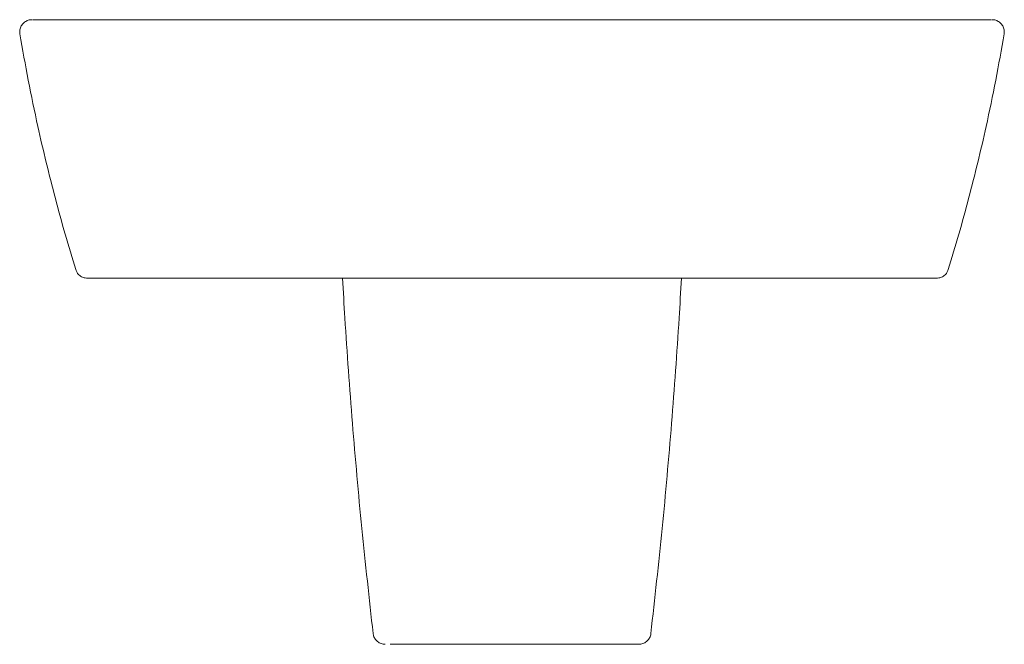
# Model space of a CAD drawing. Header units: millimetres. Extents: x 4561.734 to 4562.381, y 1865.835 to 1866.246.
import ezdxf

# ---------------------------------------------------------------- set-up
doc = ezdxf.new("R2010")
doc.units = ezdxf.units.MM
doc.linetypes.add('SLD-Solid', pattern=[0])
doc.layers.add('SANINDUSA', color=3, linetype='Continuous')

msp = doc.modelspace()

# ---------------------------------------------------------------- linework, layer by layer
at = {"layer": 'SANINDUSA', "linetype": 'SLD-Solid', "lineweight": 15}
for points, knots in [([(4561.74203, 1866.24584), (4561.7419, 1866.24584), (4561.74087, 1866.24582), (4561.73895, 1866.24538), (4561.73662, 1866.24394), (4561.73492, 1866.24181), (4561.73396, 1866.23922), (4561.73408, 1866.23742), (4561.73414, 1866.23651)], [0, 0, 0, 0, 0.028962, 0.22317, 0.417377, 0.611585, 0.805792, 1, 1, 1, 1]), ([(4561.74242, 1866.24584), (4561.74251, 1866.24584), (4561.74269, 1866.24584), (4561.74362, 1866.24584), (4561.74533, 1866.24584), (4561.74809, 1866.24584), (4561.75168, 1866.24584), (4561.75607, 1866.24584), (4561.76119, 1866.24584), (4561.76696, 1866.24584), (4561.77333, 1866.24584), (4561.78021, 1866.24584), (4561.78766, 1866.24584), (4561.79565, 1866.24584), (4561.80406, 1866.24584), (4561.80977, 1866.24584), (4561.81261, 1866.24584)], [0, 0, 0, 0, 0.050681, 0.101363, 0.174873, 0.248618, 0.322129, 0.39579, 0.469686, 0.543347, 0.616918, 0.690723, 0.764293, 0.842768, 0.921527, 1, 1, 1, 1]), ([(4561.81261, 1866.24584), (4561.82343, 1866.24584), (4561.84507, 1866.24584), (4561.87752, 1866.24584), (4561.93162, 1866.24584), (4562.0398, 1866.24584), (4562.15393, 1866.24584), (4562.24397, 1866.24584), (4562.27748, 1866.24584), (4562.29424, 1866.24584), (4562.30261, 1866.24584)], [0, 0, 0, 0, 0.066234, 0.132472, 0.198709, 0.397418, 0.794833, 0.897416, 0.948709, 1, 1, 1, 1]), ([(4562.37281, 1866.24584), (4562.37272, 1866.24584), (4562.37254, 1866.24584), (4562.3716, 1866.24584), (4562.3699, 1866.24584), (4562.36713, 1866.24584), (4562.36355, 1866.24584), (4562.35916, 1866.24584), (4562.35404, 1866.24584), (4562.34827, 1866.24584), (4562.34189, 1866.24584), (4562.33502, 1866.24584), (4562.32756, 1866.24584), (4562.31958, 1866.24584), (4562.31117, 1866.24584), (4562.30546, 1866.24584), (4562.30261, 1866.24584)], [0, 0, 0, 0, 0.050681, 0.101363, 0.174873, 0.248618, 0.322129, 0.39579, 0.469686, 0.543347, 0.616918, 0.690723, 0.764293, 0.842768, 0.921527, 1, 1, 1, 1]), ([(4562.3732, 1866.24584), (4562.37333, 1866.24584), (4562.37436, 1866.24582), (4562.37628, 1866.24538), (4562.37861, 1866.24394), (4562.38031, 1866.24181), (4562.38127, 1866.23922), (4562.38115, 1866.23742), (4562.38109, 1866.23651)], [0, 0, 0, 0, 0.028962, 0.22317, 0.417377, 0.611585, 0.805792, 1, 1, 1, 1]), ([(4561.73414, 1866.23651), (4561.73593, 1866.22633), (4561.7395, 1866.20596), (4561.7454, 1866.17777), (4561.7514, 1866.15188), (4561.75739, 1866.12828), (4561.76382, 1866.10479), (4561.76851, 1866.08925), (4561.77086, 1866.08148)], [0, 0, 0, 0, 0.194499, 0.389128, 0.541815, 0.694564, 0.847251, 1, 1, 1, 1]), ([(4562.38109, 1866.23651), (4562.3793, 1866.22633), (4562.37573, 1866.20596), (4562.36983, 1866.17777), (4562.36383, 1866.15188), (4562.35784, 1866.12828), (4562.35141, 1866.10479), (4562.34672, 1866.08925), (4562.34437, 1866.08148)], [0, 0, 0, 0, 0.194499, 0.389128, 0.541815, 0.694564, 0.847251, 1, 1, 1, 1]), ([(4561.77086, 1866.08148), (4561.77111, 1866.08083), (4561.7717, 1866.07935), (4561.77342, 1866.07748), (4561.7758, 1866.0761), (4561.7776, 1866.07593), (4561.7785, 1866.07584)], [0, 0, 0, 0, 0.204505, 0.46967, 0.734834, 1, 1, 1, 1]), ([(4562.34437, 1866.08148), (4562.34411, 1866.08083), (4562.34353, 1866.07935), (4562.34181, 1866.07748), (4562.33943, 1866.0761), (4562.33762, 1866.07593), (4562.33672, 1866.07584)], [0, 0, 0, 0, 0.204505, 0.46967, 0.734834, 1, 1, 1, 1]), ([(4561.83262, 1866.07584), (4561.8306, 1866.07584), (4561.82656, 1866.07584), (4561.82058, 1866.07584), (4561.81472, 1866.07584), (4561.8091, 1866.07584), (4561.80377, 1866.07584), (4561.79881, 1866.07584), (4561.79431, 1866.07584), (4561.79029, 1866.07584), (4561.7868, 1866.07584), (4561.78389, 1866.07584), (4561.7816, 1866.07584), (4561.77986, 1866.07584), (4561.77887, 1866.07584), (4561.77878, 1866.07584), (4561.77873, 1866.07584)], [0, 0, 0, 0, 0.070578, 0.141335, 0.211842, 0.282545, 0.35348, 0.424183, 0.494124, 0.564289, 0.634229, 0.704017, 0.774031, 0.843818, 0.921849, 1, 1, 1, 1]), ([(4562.28261, 1866.07584), (4562.20761, 1866.07584), (4562.09511, 1866.07584), (4561.94512, 1866.07584), (4561.87012, 1866.07584), (4561.83262, 1866.07584)], [0, 0, 0, 0, 0.5, 0.75, 1, 1, 1, 1]), ([(4561.94623, 1866.07584), (4561.94673, 1866.06712), (4561.94854, 1866.0353), (4561.95258, 1865.98041), (4561.95867, 1865.91122), (4561.96377, 1865.8652), (4561.96632, 1865.84219)], [0, 0, 0, 0, 0.111626, 0.407751, 0.703876, 1, 1, 1, 1]), ([(4562.16899, 1866.07584), (4562.1685, 1866.06712), (4562.16669, 1866.0353), (4562.16265, 1865.98041), (4562.15655, 1865.91122), (4562.15145, 1865.8652), (4562.1489, 1865.84219)], [0, 0, 0, 0, 0.111626, 0.407751, 0.703876, 1, 1, 1, 1]), ([(4562.28261, 1866.07584), (4562.28463, 1866.07584), (4562.28866, 1866.07584), (4562.29465, 1866.07584), (4562.3005, 1866.07584), (4562.30613, 1866.07584), (4562.31146, 1866.07584), (4562.31642, 1866.07584), (4562.32092, 1866.07584), (4562.32494, 1866.07584), (4562.32843, 1866.07584), (4562.33134, 1866.07584), (4562.33363, 1866.07584), (4562.33537, 1866.07584), (4562.33636, 1866.07584), (4562.33645, 1866.07584), (4562.3365, 1866.07584)], [0, 0, 0, 0, 0.070578, 0.141335, 0.211842, 0.282545, 0.35348, 0.424183, 0.494124, 0.564289, 0.634229, 0.704017, 0.774031, 0.843818, 0.921849, 1, 1, 1, 1]), ([(4561.96632, 1865.84219), (4561.96637, 1865.84191), (4561.96654, 1865.84074), (4561.96736, 1865.83878), (4561.96918, 1865.83675), (4561.97157, 1865.83537), (4561.97337, 1865.8352), (4561.97427, 1865.83511)], [0, 0, 0, 0, 0.073058, 0.304767, 0.536504, 0.768254, 1, 1, 1, 1]), ([(4562.1489, 1865.84219), (4562.14886, 1865.84191), (4562.14869, 1865.84074), (4562.14787, 1865.83878), (4562.14605, 1865.83675), (4562.14366, 1865.83537), (4562.14186, 1865.8352), (4562.14096, 1865.83511)], [0, 0, 0, 0, 0.073058, 0.304767, 0.536504, 0.768254, 1, 1, 1, 1]), ([(4562.01834, 1865.83511), (4562.01612, 1865.83511), (4562.01167, 1865.83511), (4562.00522, 1865.83511), (4561.99918, 1865.83511), (4561.99366, 1865.83511), (4561.98879, 1865.83511), (4561.9846, 1865.83511), (4561.98129, 1865.83511), (4561.9791, 1865.83511), (4561.97784, 1865.83511), (4561.97764, 1865.83511), (4561.97754, 1865.83511)], [0, 0, 0, 0, 0.102082, 0.204164, 0.304814, 0.405481, 0.508152, 0.610848, 0.7187, 0.826579, 0.913286, 1, 1, 1, 1]), ([(4562.09688, 1865.83511), (4562.09911, 1865.83511), (4562.10356, 1865.83511), (4562.11001, 1865.83511), (4562.11605, 1865.83511), (4562.12157, 1865.83511), (4562.12644, 1865.83511), (4562.13063, 1865.83511), (4562.13394, 1865.83511), (4562.13613, 1865.83511), (4562.13739, 1865.83511), (4562.13759, 1865.83511), (4562.13769, 1865.83511)], [0, 0, 0, 0, 0.102082, 0.204164, 0.304814, 0.405481, 0.508152, 0.610848, 0.7187, 0.826579, 0.913286, 1, 1, 1, 1]), ([(4562.1377, 1865.83511), (4562.13813, 1865.83511), (4562.13899, 1865.83511), (4562.14008, 1865.83511), (4562.14072, 1865.83511), (4562.14096, 1865.83511)], [0, 0, 0, 0, 0.38833, 0.776661, 1, 1, 1, 1])]:
    msp.add_open_spline(points, degree=3, knots=knots, dxfattribs=at)
msp.add_open_spline([(4562.09688, 1865.83511), (4562.01834, 1865.83511)], degree=1, dxfattribs=at)

doc.saveas('drawing.dxf')
